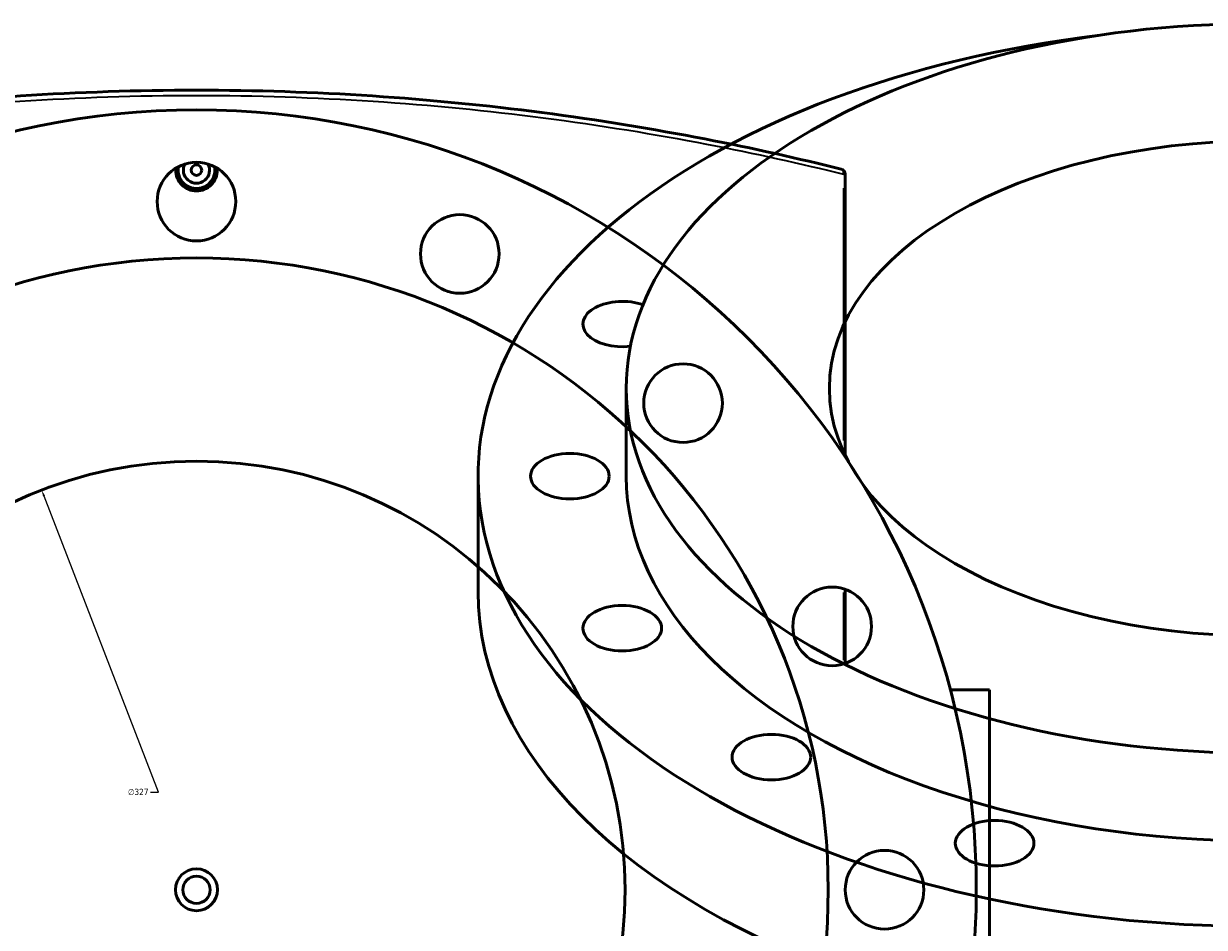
# Model space of a CAD drawing. Header units: millimetres. Extents: x -674 to 1236, y -345 to 989.
# Tile 11 of 12: x 396 to 846, y 644 to 989. Entities that reach past the tile are written whole.
import ezdxf

# ---------------------------------------------------------------- set-up
doc = ezdxf.new("R2010")
doc.units = ezdxf.units.MM
for name, color, linetype, lineweight in [('Dimension (ANSI)', 7, 'Continuous', 25), ('Visible (ANSI)', 7, 'Continuous', 50), ('Visible Narrow (ANSI)', 7, 'Continuous', 35)]:
    doc.layers.add(name, color=color, linetype=linetype, lineweight=lineweight)
doc.styles.add('Note Text (ANSI)', font='tahoma.ttf')
doc.dimstyles.new('Default - mm (ANSI)', dxfattribs={"dimtxt": 2.4, "dimasz": 2.5, "dimexe": 3.175, "dimexo": 1.6002, "dimgap": 0.8, "dimtad": 0, "dimtoh": 1, "dimdec": 0, "dimrnd": 1e-08, "dimzin": 4, "dimdsep": 46, "dimtxsty": 'Note Text (ANSI)', "dimcen": 0.09, "dimdle": 10, "dimclrd": 256, "dimclre": 256, "dimclrt": 5, "dimadec": 1, "dimazin": 1, "dimtfac": 1.27, "dimtofl": 0, "dimtmove": 0, "dimatfit": 3, "dimfxl": 1, "dimtolj": 1, "dimtzin": 4, "dimlwd": -1, "dimlwe": -1, "dimarcsym": 0})

# ---------------------------------------------------------------- blocks, each defined once
blk = doc.blocks.new('*D7')
at = {"layer": 'Defpoints', "color": 0, "transparency": 16777216}
for p in [(402.94, 811.18), (521.03, 506.25)]:
    blk.add_point(p, dxfattribs=at)
at = {"layer": 'Dimension (ANSI)', "transparency": 16777216}
for p, q in [((447.56, 695.94), (403.84, 808.85)), ((444.4, 695.94), (447.56, 695.94))]:
    blk.add_line(p, q, dxfattribs=at)
blk.add_solid([(404.23, 809), (403.45, 808.7), (402.94, 811.18)], dxfattribs=at)
at = {"layer": 'Dimension (ANSI)', "color": 5, "transparency": 16777216, "insert": (435.84, 697.24), "char_height": 2.4, "attachment_point": 1, "style": 'Note Text (ANSI)'}
blk.add_mtext('\\A1;∅327', dxfattribs=at)
blk = doc.blocks.new('*D8')
at = {"layer": 'Defpoints', "color": 0, "transparency": 16777216}
for p in [(295.95, 905.57), (628.02, 411.86)]:
    blk.add_point(p, dxfattribs=at)
at = {"layer": 'Dimension (ANSI)', "transparency": 16777216}
for p, q in [((348.73, 827.1), (297.34, 903.49)), ((345.53, 827.1), (348.73, 827.1))]:
    blk.add_line(p, q, dxfattribs=at)
blk.add_solid([(297.69, 903.73), (296.99, 903.26), (295.95, 905.57)], dxfattribs=at)
at = {"layer": 'Dimension (ANSI)', "color": 5, "transparency": 16777216, "insert": (337.03, 828.39), "char_height": 2.4, "attachment_point": 1, "style": 'Note Text (ANSI)'}
blk.add_mtext('\\A1;∅595', dxfattribs=at)

msp = doc.modelspace()

# ---------------------------------------------------------------- linework, layer by layer
at = {"layer": 'Visible (ANSI)'}
for p, q in [((709.48, 823.79), (709.48, 931.65)), ((625.93, 816.47), (625.93, 849.95)), ((569.43, 772.38), (569.43, 816.47)), ((709.48, 745.02), (709.48, 773.32)), ((764.48, 734.96), (749.55, 734.96)), ((764.48, 734.96), (764.48, 582.46))]:
    msp.add_line(p, q, dxfattribs=at)
for centre, radius in [((461.98, 658.71), 297.5), ((461.98, 921.21), 15), ((461.98, 933.21), 2), ((562.44, 901.23), 15), ((461.98, 658.71), 241), ((647.6, 844.33), 15), ((461.98, 658.71), 163.5), ((704.5, 759.17), 15), ((724.48, 658.71), 15), ((461.98, 658.71), 8), ((461.98, 658.71), 5.2)]:
    msp.add_circle(centre, radius, dxfattribs=at)
for centre, radius, start, end in [((461.98, 933.21), 7, 169.0194, 10.9806), ((461.98, 933.21), 5, 152.1819, 27.8181), ((707.48, 931.65), 2, 0, 76.0374)]:
    msp.add_arc(centre, radius, start, end, dxfattribs=at)
for centre, major_axis in [((866.93, 849.95), (241, 0)), ((866.93, 849.95), (163.5, 0)), ((604.43, 816.47), (15, 0)), ((624.41, 758.48), (15, 0)), ((681.31, 709.31), (15, 0)), ((766.47, 676.46), (15, 0))]:
    msp.add_ellipse(centre, major_axis=major_axis, ratio=0.57735, dxfattribs=at)
for centre, major_axis, start_param, end_param in [((866.93, 816.47), (-297.5, 0), 4.915974, 10.791989), ((624.41, 874.47), (-15, 0), 4.155623, 8.064009), ((866.93, 816.47), (-241, 0), 0, 3.141593), ((866.93, 772.38), (-297.5, 0), 0, 3.141593)]:
    msp.add_ellipse(centre, major_axis=major_axis, ratio=0.57735, start_param=start_param, end_param=end_param, dxfattribs=at)
for points, knots in [([(707.97, 933.59), (691.83, 937.6), (674.4, 941.52), (636.26, 948.9), (615.43, 952.34), (572.86, 957.88), (551.19, 960.04), (507.01, 962.96), (484.5, 963.71), (461.98, 963.71), (439.47, 963.71), (416.96, 962.96), (372.78, 960.04), (351.11, 957.88), (308.54, 952.34), (287.7, 948.9), (249.57, 941.52), (232.14, 937.6), (216, 933.59)], [8.594524, 8.594524, 8.594524, 8.594524, 15.191672, 15.191672, 22.19807, 22.19807, 28.938435, 28.938435, 35.678804, 35.678804, 35.678804, 42.419174, 42.419174, 49.159538, 49.159538, 56.165935, 56.165935, 62.763121, 62.763121, 62.763121, 62.763121]), ([(469.92, 933.21), (469.92, 932.22), (469.72, 931.15), (468.91, 929.2), (468.3, 928.31), (466.89, 926.9), (465.99, 926.29), (464.04, 925.48), (462.98, 925.29), (460.99, 925.29), (459.93, 925.48), (457.97, 926.29), (457.08, 926.9), (455.67, 928.31), (455.06, 929.2), (454.25, 931.15), (454.05, 932.22), (454.05, 933.21), (454.05, 933.46), (454.06, 933.71), (454.09, 933.96)], [2.390111, 2.390111, 2.390111, 2.390111, 2.68898, 2.68898, 2.98785, 2.98785, 3.286508, 3.286508, 3.585167, 3.585167, 3.883825, 3.883825, 4.182484, 4.182484, 4.481353, 4.481353, 4.780223, 4.780223, 4.780223, 4.854383, 4.854383, 4.854383, 4.854383])]:
    msp.add_open_spline(points, degree=3, knots=knots, dxfattribs=at)
msp.add_open_spline([(469.88, 933.96), (469.91, 933.71), (469.92, 933.46), (469.92, 933.21)], degree=3, dxfattribs=at)
at = {"layer": 'Visible Narrow (ANSI)'}
for p, q in [((709.48, 931.65), (708.88, 931.65)), ((708.82, 926.31), (708.82, 830.13)), ((708.82, 772.1), (708.82, 746.24))]:
    msp.add_line(p, q, dxfattribs=at)
msp.add_ellipse((707.48, 931.65), major_axis=(0.48, 1.94), ratio=0.655962, start_param=4.944517, end_param=6.212729, dxfattribs=at)
msp.add_open_spline([(214.48, 931.49), (230.86, 935.55), (248.58, 939.51), (287.1, 946.93), (308.01, 950.36), (350.72, 955.9), (372.47, 958.05), (416.8, 960.96), (439.39, 961.71), (461.98, 961.71), (484.57, 961.71), (507.16, 960.96), (551.5, 958.05), (573.24, 955.9), (615.96, 950.36), (636.87, 946.93), (675.13, 939.56), (692.62, 935.66), (708.82, 931.65)], degree=3, knots=[-62.853621, -62.853621, -62.853621, -62.853621, -56.165935, -56.165935, -49.159538, -49.159538, -42.419174, -42.419174, -35.678804, -35.678804, -35.678804, -28.938435, -28.938435, -22.19807, -22.19807, -15.191672, -15.191672, -8.594524, -8.594524, -8.594524, -8.594524], dxfattribs=at)

# ---------------------------------------------------------------- dimensions: what is measured, and where the dimension line sits
at = {"layer": 'Dimension (ANSI)'}
for p1, p2, picture, middle in [((628.02, 411.86), (295.95, 905.57), '*D8', (340.88, 827.1)), ((521.03, 506.25), (402.94, 811.18), '*D7', (439.72, 695.94))]:
    dim = msp.add_diameter_dim_2p(p1=p1, p2=p2, dimstyle='Default - mm (ANSI)', override={"dimgap": 0.8, "dimtih": 1, "dimdec": 0, "dimlfac": 1, "dimtol": 0, "dimlim": 0, "dimtp": 0, "dimtm": 0, "dimtdec": 2}, dxfattribs=at)
    dim.commit()
    dim.dimension.update_dxf_attribs({"geometry": picture, "text_midpoint": middle, "dimtype": 163})

doc.saveas('drawing.dxf')
